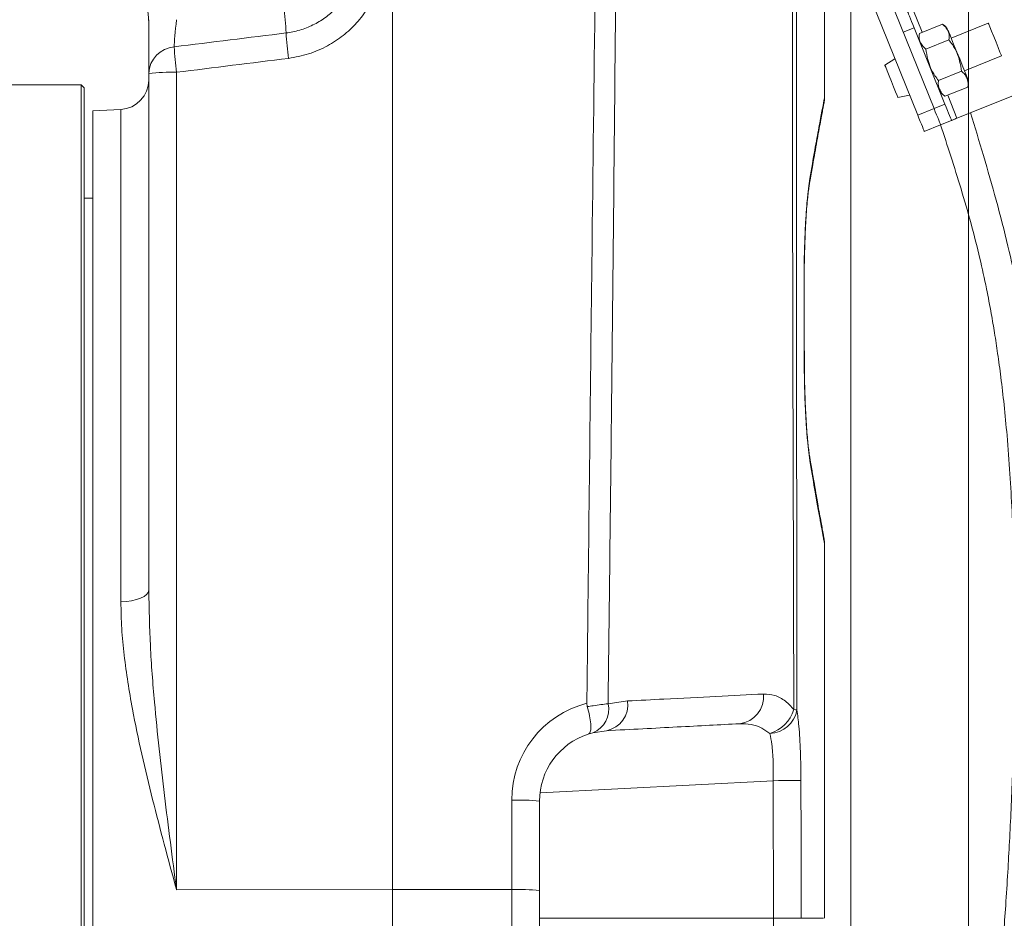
# Model space of a CAD drawing. Header units: millimetres. Extents: x 0 to 8410, y 0 to 5940.
# Tile 114 of 256: x 3530 to 3698, y 1878 to 2031. Entities that reach past the tile are written whole.
import ezdxf

# ---------------------------------------------------------------- set-up
doc = ezdxf.new("R2010")
doc.units = ezdxf.units.MM
doc.header["$LTSCALE"] = 10
doc.styles.add('SLDTEXTSTYLE0', font='TXT', dxfattribs={"width": 0.605})
doc.dimstyles.new('SLDDIMSTYLE0', dxfattribs={"dimtxt": 50, "dimasz": 50, "dimexe": 0, "dimexo": 0.0625, "dimgap": 12.5, "dimtad": 1, "dimtoh": 1, "dimdec": 1, "dimrnd": 1e-09, "dimzin": 12, "dimdsep": 46, "dimtxsty": 'SLDTEXTSTYLE0', "dimsah": 1, "dimcen": 0.09, "dimadec": 0, "dimazin": 0, "dimtfac": 1, "dimtofl": 0, "dimtmove": 0, "dimatfit": 3, "dimfxl": 0, "dimfrac": 2, "dimtolj": 1, "dimtzin": 12, "dimarcsym": 0})
doc.dimstyles.new('SLDDIMSTYLE2', dxfattribs={"dimtxt": 50, "dimasz": 50, "dimexe": 0, "dimexo": 0.0625, "dimgap": 12.5, "dimtad": 1, "dimtoh": 1, "dimdec": 1, "dimrnd": 1e-09, "dimzin": 12, "dimdsep": 46, "dimtxsty": 'SLDTEXTSTYLE0', "dimsah": 1, "dimcen": 0.09, "dimadec": 0, "dimazin": 0, "dimtfac": 1, "dimtofl": 0, "dimtmove": 0, "dimatfit": 3, "dimfxl": 0, "dimfrac": 2, "dimtolj": 1, "dimtzin": 12, "dimarcsym": 0})

# ---------------------------------------------------------------- blocks, each defined once
blk = doc.blocks.new('*D23')
at = {"color": 7, "linetype": 'Continuous', "lineweight": 0}
for p, q in [((3671.8, 2078.39), (3671.8, 1024.66)), ((3434.8, 1247.6), (3434.8, 1024.66)), ((3434.8, 1039.66), (3671.8, 1039.66)), ((3671.8, 1039.66), (4144.45, 1039.66))]:
    blk.add_line(p, q, dxfattribs=at)
for points in [[(3434.8, 1039.66), (3484.8, 1032.16), (3484.8, 1047.16)], [(3671.8, 1039.66), (3621.8, 1047.16), (3621.8, 1032.16)]]:
    blk.add_solid(points, dxfattribs=at)
at = {"color": 7, "linetype": 'Continuous', "lineweight": 0, "char_height": 50, "attachment_point": 1, "style": 'SLDTEXTSTYLE0'}
for s, insert in [(' (2x M8)', (3876.76, 1104.11)), ('237', (3762.19, 1104.11))]:
    blk.add_mtext(s, dxfattribs=dict(at, insert=insert))
blk = doc.blocks.new('*D24')
at = {"color": 7, "linetype": 'Continuous', "lineweight": 0}
for p, q in [((3691.8, 2378.39), (3691.8, 1122.08)), ((3671.8, 2078.39), (3671.8, 1122.08)), ((3671.8, 1137.08), (3571.8, 1137.08)), ((3671.8, 1137.08), (3691.8, 1137.08)), ((3691.8, 1137.08), (4112.05, 1137.08))]:
    blk.add_line(p, q, dxfattribs=at)
for points in [[(3671.8, 1137.08), (3621.8, 1144.58), (3621.8, 1129.58)], [(3691.8, 1137.08), (3741.8, 1129.58), (3741.8, 1144.58)]]:
    blk.add_solid(points, dxfattribs=at)
at = {"color": 7, "linetype": 'Continuous', "lineweight": 0, "char_height": 50, "attachment_point": 1, "style": 'SLDTEXTSTYLE0'}
for s, insert in [(' (2x M8)', (3844.36, 1201.53)), ('20', (3767.98, 1201.53))]:
    blk.add_mtext(s, dxfattribs=dict(at, insert=insert))
blk = doc.blocks.new('*D25')
at = {"color": 7, "linetype": 'Continuous', "lineweight": 0}
for p, q in [((3699.8, 2693.39), (3699.8, 1221.93)), ((3671.8, 2078.39), (3671.8, 1221.93)), ((3671.8, 1236.93), (3571.8, 1236.93)), ((3671.8, 1236.93), (3699.8, 1236.93)), ((3699.8, 1236.93), (4112.05, 1236.93))]:
    blk.add_line(p, q, dxfattribs=at)
for points in [[(3671.8, 1236.93), (3621.8, 1244.43), (3621.8, 1229.43)], [(3699.8, 1236.93), (3749.8, 1229.43), (3749.8, 1244.43)]]:
    blk.add_solid(points, dxfattribs=at)
at = {"color": 7, "linetype": 'Continuous', "lineweight": 0, "char_height": 50, "attachment_point": 1, "style": 'SLDTEXTSTYLE0'}
for s, insert in [(' (2x M8)', (3844.36, 1301.39)), ('28', (3767.98, 1301.39))]:
    blk.add_mtext(s, dxfattribs=dict(at, insert=insert))

msp = doc.modelspace()

# ---------------------------------------------------------------- linework, layer by layer
at = {"color": 7, "linetype": 'Continuous', "lineweight": 0}
for p, q in [((3593.804176, 2178.044781), (3593.804176, 1882.96713)), ((3674.876999, 2043.150112), (3685.935389, 2015.7796)), ((3672.095444, 2042.026326), (3683.153849, 2014.655814)), ((3667.304184, 2017.634258), (3667.304184, 2036.150262)), ((3552.304182, 2021.753654), (3552.304182, 2030.879483)), ((3687.789779, 2016.52883), (3682.54527, 2029.50941)), ((3687.366854, 2030.134663), (3683.463957, 2028.557763)), ((3695.169907, 2030.295953), (3688.865047, 2027.74863)), ((3688.448261, 2027.458117), (3684.545349, 2025.881216)), ((3679.286535, 2024.227724), (3677.564274, 2023.151562)), ((3716.729115, 2024.985478), (3689.840775, 2014.121875)), ((3691.112708, 2022.185549), (3697.417538, 2024.732873)), ((3552.304182, 1933.83734), (3552.304182, 2021.753654)), ((3690.611045, 2022.104964), (3686.708133, 2020.528123)), ((3540.804181, 2019.794747), (3489.804182, 2019.794747)), ((3541.304182, 2019.294784), (3540.804181, 2019.794747)), ((3540.804181, 1806.078091), (3540.804181, 2019.794747)), ((3541.304182, 2019.294784), (3541.304182, 1805.402264)), ((3691.692452, 2019.428417), (3687.78954, 2017.851576)), ((3679.790195, 2017.642185), (3681.776668, 2018.064425)), ((3547.565858, 2015.621528), (3542.804185, 2015.371964)), ((3542.804185, 2015.371964), (3542.804185, 1742.851481)), ((3687.059205, 2012.998089), (3684.277664, 2011.874244)), ((3688.913595, 2013.74726), (3687.059205, 2012.998089)), ((3542.804185, 2000.544772), (3541.304182, 2000.544772)), ((3663.843523, 1986.162588), (3663.820754, 1986.162648)), ((3663.850333, 1981.99217), (3663.843523, 1986.160919)), ((3663.864683, 1973.209903), (3663.842182, 1973.209784)), ((3667.304184, 1878.044769), (3667.304184, 1941.737697)), ((3626.862045, 1914.614961), (3626.938726, 1914.047942)), ((3627.881567, 1909.606025), (3627.07914, 1909.37458)), ((3630.176153, 1909.950957), (3627.881567, 1909.606025)), ((3618.804182, 1897.967383), (3618.804182, 1882.754252)), ((3593.804176, 1882.96713), (3593.804176, 1738.044754)), ((3618.804182, 1882.754252), (3618.804182, 1852.485821))]:
    msp.add_line(p, q, dxfattribs=at)
at = {"color": 8, "linetype": 'Continuous', "lineweight": 0}
for p, q in [((3683.931913, 2028.746829), (3682.348635, 2032.665596)), ((3682.54527, 2029.50941), (3680.69091, 2028.76018)), ((3557.042505, 2021.92919), (3557.042505, 1882.899389)), ((3689.840775, 2014.121875), (3688.257496, 2018.040642)), ((3547.565858, 1931.88332), (3547.565858, 2015.621528)), ((3685.935389, 2015.7796), (3683.153849, 2014.655814)), ((3685.935389, 2015.7796), (3687.789779, 2016.52883)), ((3630.465906, 1914.528355), (3633.782919, 1915.015146)), ((3658.576201, 1901.453004), (3618.886794, 1899.37298)), ((3658.62004, 1878.044769), (3658.576201, 1901.453004)), ((3614.065866, 1882.929817), (3614.065866, 1898.142919)), ((3593.804176, 1882.96713), (3557.042505, 1882.899389)), ((3614.065866, 1882.929817), (3593.804176, 1882.96713)), ((3614.065866, 1851.533041), (3614.065866, 1882.929817)), ((3658.619981, 1878.044769), (3618.804182, 1878.044769)), ((3663.333471, 1878.044769), (3667.145233, 1878.044769))]:
    msp.add_line(p, q, dxfattribs=at)
at = {"color": 7, "linetype": 'Continuous', "lineweight": 0, "flags": 128}
for points in [[(3681.421455, 2032.29098), (3681.443046, 2032.237515), (3681.507002, 2032.079205), (3681.610848, 2031.82219), (3681.750606, 2031.476245), (3681.920912, 2031.05478), (3682.115208, 2030.57389), (3682.32603, 2030.052051), (3682.54527, 2029.50941)], [(3691.610973, 2020.95227), (3691.565256, 2021.065399), (3691.393654, 2021.490142), (3691.108238, 2022.196517), (3690.732162, 2023.127362), (3690.295856, 2024.207279), (3689.834695, 2025.348708), (3689.385991, 2026.459262), (3688.986163, 2027.448878), (3688.667547, 2028.237447), (3688.45601, 2028.761074), (3688.368629, 2028.977379), (3688.366781, 2028.981909)], [(3695.169907, 2030.295953), (3695.237677, 2030.128226), (3695.432823, 2029.64519), (3695.731829, 2028.905198), (3696.098577, 2027.997419), (3696.488868, 2027.031407), (3696.855645, 2026.123628), (3697.154622, 2025.383637), (3697.349768, 2024.900601), (3697.417538, 2024.732873)], [(3678.677227, 2020.396874), (3678.296577, 2021.339044), (3677.961837, 2022.167549), (3677.713375, 2022.78249), (3677.581172, 2023.109719), (3677.564274, 2023.151562)], [(3679.790195, 2017.642185), (3679.773282, 2017.684028), (3679.641094, 2018.011257), (3679.392632, 2018.626198), (3679.057892, 2019.454703), (3678.677227, 2020.396874)], [(3685.935389, 2015.7796), (3686.154645, 2015.236959), (3686.365466, 2014.71518), (3686.559747, 2014.23429), (3686.730068, 2013.812766), (3686.869811, 2013.46682), (3686.973672, 2013.209805), (3687.037628, 2013.051495), (3687.059205, 2012.998089)], [(3687.789779, 2016.52883), (3688.009005, 2015.986189), (3688.219826, 2015.46441), (3688.414137, 2014.983461), (3688.584428, 2014.561996), (3688.724201, 2014.216051), (3688.828032, 2013.959035), (3688.891988, 2013.800726), (3688.913595, 2013.74726)], [(3683.153849, 2014.655814), (3683.373089, 2014.113173), (3683.583911, 2013.591334), (3683.778207, 2013.110444), (3683.948513, 2012.68898), (3684.088271, 2012.343034), (3684.192117, 2012.08596), (3684.256073, 2011.927709), (3684.277664, 2011.874244)], [(3689.840775, 2014.121875), (3689.659874, 2014.0488), (3689.485948, 2013.978526), (3689.325641, 2013.913796), (3689.185153, 2013.856992), (3689.069848, 2013.810441), (3688.984166, 2013.775811), (3688.931386, 2013.754472), (3688.913595, 2013.74726)], [(3663.864683, 1973.209903), (3663.860064, 1976.048693), (3663.843523, 1986.162588)], [(3663.864698, 1973.207221), (3663.862746, 1974.400267), (3663.862239, 1974.714384)]]:
    msp.add_lwpolyline(points, dxfattribs=at)
at = {"color": 8, "linetype": 'Continuous', "lineweight": 0, "flags": 128}
for points in [[(3663.842182, 1973.209784), (3663.836773, 1976.48035), (3663.831379, 1979.750917), (3663.820754, 1986.162648)], [(3552.304182, 1933.83734), (3552.214387, 1933.468148), (3551.94823, 1933.112249), (3551.51527, 1932.782397), (3550.931055, 1932.490453), (3550.216574, 1932.246849), (3549.397479, 1932.060406), (3548.503201, 1931.937739), (3547.565858, 1931.88332)], [(3663.28917, 1901.462302), (3663.12265, 1901.461944), (3662.805508, 1901.461229), (3662.3477, 1901.460335), (3661.763545, 1901.459143), (3661.071371, 1901.457772), (3660.292845, 1901.456282), (3659.452345, 1901.454672), (3658.576201, 1901.453004)], [(3663.28917, 1901.462302), (3663.308169, 1891.462371), (3663.333546, 1878.044769)]]:
    msp.add_lwpolyline(points, dxfattribs=at)
at = {"color": 7, "linetype": 'Continuous', "lineweight": 0}
for centre, radius, start, end in [((3537.304182, 2030.116481), 15, 0, 67), ((3686.187161, 2028.101279), 2.350797, 22, 59.83022789), ((3685.725046, 2027.914572), 2.350797, 164.10628912, 202), ((3547.304182, 2020.614665), 5, 273, 0), ((3689.431349, 2020.071631), 2.350797, 344.13205849, 22), ((3688.969234, 2019.884924), 2.350797, 202, 239.85039695), ((3630.804182, 1897.967384), 12, 108.0845291, 180)]:
    msp.add_arc(centre, radius, start, end, dxfattribs=at)
at = {"color": 8, "linetype": 'Continuous', "lineweight": 0}
for centre, radius, start, end in [((3525.254603, 2026.405953), 50.47836, 2.51900933, 7.64267728), ((3629.101454, 2031.388785), 53.488743, 182.96232977, 187.61003667), ((3557.022235, 2021.560735), 4.721996, 94.61009507, 177.65850669), ((3609.420719, 2028.943723), 52.845822, 182.90286985, 187.62771365), ((3555.900157, 1988.725414), 33.223421, 88.02956435, 96.21364809), ((3652.26916, 1915.777739), 4.675191, 277.21757681, 5.03858187), ((3631.065862, 1898.142942), 17, 104.31679754, 180), ((3626.310138, 1913.570646), 4.264694, 291.62155007, 12.97741037), ((3629.317461, 1914.379008), 4.510542, 280.97463706, 8.1076619), ((3656.156644, 1915.389091), 6.207651, 287.37719853, 342.58586191), ((3657.804587, 1914.346904), 4.886488, 272.41661834, 349.90930058), ((3661.976255, 1908.602418), 4.929958, 82.54987416, 88.79678241), ((3615.208935, 1864.958737), 33.203863, 83.7839407, 91.97284019), ((3615.208081, 1849.728204), 33.221255, 83.78572701, 91.97033413)]:
    msp.add_arc(centre, radius, start, end, dxfattribs=at)
for centre, major_axis, ratio, start_param, end_param in [((3557.304182, 2030.943721), (0.612411, 5.112377), 0.0489853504, 1.5892339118, 2.7313715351), ((2511.073179, 1902.482707), (2337.361646, 286.784255), 0.002121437, 5.1759052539, 5.1850349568), ((2510.811499, 1902.658265), (2337.64434, 286.611337), 0.0042424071, 5.1759012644, 5.1850309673)]:
    msp.add_ellipse(centre, major_axis=major_axis, ratio=ratio, start_param=start_param, end_param=end_param, dxfattribs=at)
for points, knots in [([(3660.748776, 2893.044874), (3660.681747, 2886.38293), (3660.346601, 2853.073122), (3659.768736, 2806.438414), (3659.473517, 2753.133994), (3659.374733, 2713.153583), (3658.917005, 2673.17616), (3656.418115, 2610.151455), (3648.523855, 2466.989894), (3640.471275, 2318.438088), (3634.432095, 2187.506419), (3633.025863, 2131.370289), (3632.149197, 2075.220041), (3631.615644, 2019.062379), (3631.086139, 1965.497703), (3630.662137, 1930.654164), (3630.465906, 1914.528355)], [0, 0, 0, 0, 0.0204112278, 0.1020564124, 0.1428858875, 0.1837195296, 0.2245443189, 0.2653619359, 0.3769563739, 0.6638517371, 0.721191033, 0.7785340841, 0.8358858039, 0.8932416, 0.9505915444, 1, 1, 1, 1]), ([(3662.079777, 1913.531289), (3661.841679, 1994.406041), (3661.559832, 2090.141176), (3662.567522, 2200.739412), (3664.111572, 2245.303613), (3666.093797, 2289.852707), (3668.295597, 2334.394589), (3671.526894, 2408.170989), (3675.14715, 2511.208718), (3679.588167, 2605.614553), (3681.142009, 2662.268537), (3681.055145, 2681.106428), (3681.015087, 2693.66464), (3680.995058, 2699.943826)], [0, 0, 0, 0, 0.3083766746, 0.3650395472, 0.4217074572, 0.478387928, 0.5350732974, 0.5917508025, 0.7599649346, 0.9281787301, 0.9521149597, 0.9760571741, 1, 1, 1, 1]), ([(3665.490891, 2246.743903), (3664.954054, 2232.056252), (3663.880361, 2202.680412), (3662.922845, 2158.595962), (3662.396782, 2062.196573), (3662.516943, 1980.495076), (3662.615489, 1913.490758)], [0, 0, 0, 0, 0.13229382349, 0.26459248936, 0.3968840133, 1, 1, 1, 1]), ([(3588.737186, 2054.128513), (3589.300325, 2053.306852), (3590.457567, 2051.618353), (3591.64724, 2048.740572), (3592.389703, 2045.670848), (3592.586696, 2042.51448), (3592.236749, 2039.115892), (3591.244619, 2035.830744), (3589.654117, 2032.802608), (3587.741044, 2030.281431), (3585.426243, 2028.121533), (3582.685826, 2026.313592), (3579.551082, 2024.935606), (3577.239576, 2024.515382), (3576.08382, 2024.305269)], [0, 0, 0, 0, 0.0763231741, 0.1568428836, 0.2373625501, 0.3177727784, 0.3981824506, 0.4982656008, 0.578749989, 0.6592354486, 0.7397282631, 0.8202214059, 0.9101105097, 1, 1, 1, 1]), ([(3575.684186, 2028.62452), (3575.867542, 2028.649517), (3576.844919, 2028.782762), (3578.586748, 2029.229491), (3580.80042, 2030.193716), (3582.817567, 2031.523132), (3584.591049, 2033.163605), (3586.060734, 2035.083295), (3587.288263, 2037.39219), (3588.061637, 2039.902194), (3588.34532, 2042.504459), (3588.209189, 2044.927458), (3587.653695, 2047.28876), (3586.752267, 2049.507941), (3585.869431, 2050.812323), (3585.43941, 2051.447675)], [0, 0, 0, 0, 0.01855430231, 0.09890323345, 0.17925192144, 0.25952434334, 0.33979696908, 0.42015212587, 0.50050804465, 0.60055781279, 0.68107714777, 0.76159819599, 0.84242063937, 0.92324450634, 1, 1, 1, 1]), ([(3664.800103, 2003.865645), (3665.090161, 2005.539062), (3665.670275, 2008.885882), (3666.364348, 2012.680261), (3666.900609, 2015.542422), (3667.208253, 2017.15543), (3667.340596, 2017.822442), (3667.304025, 2017.646894), (3667.303975, 2017.646656)], [0, 0, 0, 0, 0.1964467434, 0.3928917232, 0.5956875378, 0.7984842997, 0.9997259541, 1, 1, 1, 1]), ([(3663.820754, 1986.162648), (3663.823038, 1987.094115), (3663.827604, 1988.95705), (3663.88551, 1991.85395), (3663.988499, 1994.76876), (3664.1415, 1997.597628), (3664.332122, 2000.087898), (3664.553355, 2002.268608), (3664.716449, 2003.324205), (3664.800103, 2003.865645)], [0, 0, 0, 0, 0.12584750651, 0.25169488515, 0.39958805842, 0.54748494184, 0.69569935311, 0.84391750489, 1, 1, 1, 1]), ([(3664.857592, 1955.504403), (3664.772239, 1956.061933), (3664.607757, 1957.136344), (3664.383392, 1959.354943), (3664.189853, 1961.859044), (3664.031844, 1964.695228), (3663.922864, 1967.596893), (3663.857711, 1970.462463), (3663.847358, 1972.294025), (3663.842182, 1973.209784)], [0, 0, 0, 0, 0.1602176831, 0.3087541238, 0.4572798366, 0.6049314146, 0.7525706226, 0.8762883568, 1, 1, 1, 1]), ([(3667.29648, 1941.737697), (3667.298354, 1941.727704), (3667.304813, 1941.693257), (3667.248267, 1941.998861), (3667.12128, 1942.685515), (3666.905304, 1943.862028), (3666.593467, 1945.576437), (3666.195626, 1947.790591), (3665.643511, 1950.906566), (3665.152714, 1953.777861), (3664.857592, 1955.504403)], [0, 0, 0, 0, 0.0455839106, 0.1571448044, 0.2687051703, 0.4002712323, 0.5318379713, 0.6652852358, 0.7987322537, 1, 1, 1, 1]), ([(3552.304182, 1933.83734), (3552.366802, 1930.683221), (3552.492258, 1924.364147), (3553.416608, 1912.7337), (3554.933879, 1898.938163), (3556.332028, 1888.279955), (3557.0392, 1882.924423), (3557.042505, 1882.899389)], [0, 0, 0, 0, 0.1872815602, 0.3752066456, 0.6862909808, 0.9985335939, 1, 1, 1, 1]), ([(3557.042505, 1882.899389), (3557.035968, 1882.923271), (3556.330366, 1885.501154), (3554.932729, 1890.628777), (3552.927454, 1898.296816), (3551.075447, 1905.969954), (3549.362582, 1914.154948), (3548.246521, 1921.284401), (3547.660168, 1927.359022), (3547.597293, 1930.375335), (3547.565858, 1931.88332)], [0, 0, 0, 0, 0.0014420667, 0.155662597, 0.3098770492, 0.4661310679, 0.622361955, 0.8101049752, 0.9050632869, 1, 1, 1, 1]), ([(3633.782919, 1915.015146), (3635.860525, 1915.120656), (3641.130563, 1915.388289), (3648.992381, 1915.786933), (3654.278315, 1916.054372), (3656.926285, 1916.188345)], [0, 0, 0, 0, 0.24515743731, 0.62186431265, 1, 1, 1, 1]), ([(3656.926285, 1916.188345), (3657.562039, 1916.153621), (3658.856403, 1916.082925), (3660.608018, 1915.16251), (3661.62082, 1914.039973), (3662.079777, 1913.531289)], [0, 0, 0, 0, 0.3454923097, 0.7034059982, 1, 1, 1, 1]), ([(3626.938726, 1914.047942), (3627.269991, 1914.102933), (3628.5972, 1914.323256), (3629.664785, 1914.440428), (3630.465906, 1914.528355)], [0, 0, 0, 0, 0.249595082, 1, 1, 1, 1]), ([(3662.615489, 1913.490758), (3662.729015, 1912.620165), (3662.911818, 1911.218311), (3663.090577, 1908.684641), (3663.200473, 1906.414484), (3663.271858, 1903.973716), (3663.283344, 1902.307467), (3663.28917, 1901.462302)], [0, 0, 0, 0, 0.28779938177, 0.46342268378, 0.6441607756, 0.81950911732, 1, 1, 1, 1]), ([(3658.010628, 1909.464762), (3657.553587, 1909.796416), (3656.546195, 1910.527434), (3654.799336, 1911.104063), (3653.510727, 1911.127629), (3652.85654, 1911.139593)], [0, 0, 0, 0, 0.290205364, 0.6396591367, 1, 1, 1, 1]), ([(3658.576201, 1901.453004), (3658.58239, 1902.561366), (3658.594768, 1904.77842), (3658.37965, 1907.591086), (3658.124808, 1908.885019), (3658.010628, 1909.464762)], [0, 0, 0, 0, 0.3555831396, 0.7112712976, 1, 1, 1, 1]), ([(3642.604406, 1793.131128), (3642.600706, 1793.121778), (3642.566684, 1793.0358), (3642.707834, 1793.392181), (3643.052446, 1794.264909), (3643.647251, 1795.801688), (3644.449546, 1797.928082), (3645.439446, 1800.650954), (3646.57449, 1803.918281), (3647.828106, 1807.73197), (3649.168686, 1812.09095), (3650.521203, 1816.849628), (3651.832474, 1821.895826), (3653.083699, 1827.206475), (3654.277995, 1832.90328), (3655.365723, 1838.854131), (3656.314732, 1844.959632), (3657.120493, 1851.223296), (3657.775848, 1857.726514), (3658.256495, 1864.415949), (3658.562544, 1871.204715), (3658.60079, 1875.759319), (3658.619981, 1878.044769)], [0, 0, 0, 0, 0.0061099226, 0.0561813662, 0.1086665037, 0.1611535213, 0.2153720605, 0.2695936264, 0.3235174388, 0.3774436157, 0.4329771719, 0.4885119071, 0.5397443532, 0.5909763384, 0.6435396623, 0.6961016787, 0.7459046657, 0.7957064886, 0.8468487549, 0.8979899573, 0.948812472, 1, 1, 1, 1]), ([(3663.333471, 1878.044769), (3663.213824, 1878.044769), (3662.974529, 1878.044769), (3661.874424, 1878.044769), (3660.383158, 1878.044769), (3659.207745, 1878.044769), (3658.62004, 1878.044769)], [0, 0, 0, 0, 0.2500002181, 0.4999999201, 0.7500006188, 1, 1, 1, 1])]:
    msp.add_open_spline(points, degree=3, knots=knots, dxfattribs=at)
at = {"color": 7, "linetype": 'Continuous', "lineweight": 0}
for points, knots in [([(3626.862045, 1914.614961), (3626.909117, 1918.745522), (3627.218029, 1945.852407), (3627.844326, 2003.300308), (3628.6679, 2066.730414), (3629.060188, 2117.301039), (3629.193111, 2147.645281), (3629.662363, 2167.868373), (3629.896979, 2177.979514)], [0, 0, 0, 0, 0.0470510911, 0.3087736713, 0.6543839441, 0.7695926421, 0.8848009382, 1, 1, 1, 1]), ([(3687.366854, 2030.134663), (3687.600771, 2029.919118), (3688.23671, 2029.333125), (3688.582499, 2028.392956), (3688.47528, 2027.646281), (3688.448261, 2027.458117)], [0, 0, 0, 0, 0.3032447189, 0.8244160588, 1, 1, 1, 1]), ([(3684.545349, 2025.881216), (3684.31144, 2026.096736), (3683.675517, 2026.682666), (3683.329658, 2027.622917), (3683.436926, 2028.3696), (3683.463957, 2028.557763)], [0, 0, 0, 0, 0.3032417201, 0.8244181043, 1, 1, 1, 1]), ([(3690.611045, 2022.104964), (3690.52191, 2022.689023), (3690.279583, 2024.276871), (3689.500079, 2026.12187), (3688.659975, 2027.189151), (3688.448261, 2027.458117)], [0, 0, 0, 0, 0.30324345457, 0.82441047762, 1, 1, 1, 1]), ([(3684.545349, 2025.881216), (3684.634486, 2025.297158), (3684.876817, 2023.709313), (3685.656282, 2021.864305), (3686.496418, 2020.797068), (3686.708133, 2020.528123)], [0, 0, 0, 0, 0.30324592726, 0.82441719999, 1, 1, 1, 1]), ([(3645.939868, 1667.472169), (3646.129999, 1667.777523), (3647.717246, 1670.326665), (3650.546205, 1674.52478), (3654.310077, 1679.999251), (3657.888234, 1685.00509), (3661.267337, 1689.630375), (3664.447477, 1693.915082), (3667.260212, 1697.681548), (3670.478373, 1701.991742), (3674.274625, 1707.111534), (3678.882374, 1713.474277), (3683.78671, 1720.482947), (3688.181227, 1727.115853), (3691.895646, 1733.08374), (3694.888713, 1738.152996), (3697.864398, 1743.510028), (3700.797422, 1749.172214), (3703.661453, 1755.157176), (3706.425081, 1761.485952), (3708.992528, 1767.957093), (3711.012728, 1773.523438), (3712.492373, 1777.866145), (3713.490174, 1780.912974), (3714.294981, 1783.449276), (3714.934446, 1785.514096), (3715.526544, 1787.462091), (3716.19462, 1789.702342), (3717.076022, 1792.730349), (3718.184545, 1796.665458), (3719.498943, 1801.534529), (3720.88507, 1806.938918), (3722.235302, 1812.503704), (3723.779568, 1819.231889), (3725.404733, 1826.876907), (3727.036251, 1835.337648), (3728.439568, 1843.358391), (3729.683684, 1851.252202), (3730.786482, 1859.133508), (3731.730961, 1866.874334), (3732.456411, 1873.850238), (3733.009791, 1880.111816), (3733.441166, 1885.842714), (3733.817822, 1891.915344), (3734.110241, 1898.052231), (3734.319087, 1904.331203), (3734.436384, 1910.459111), (3734.461418, 1916.40999), (3734.409949, 1921.606248), (3734.319064, 1925.803609), (3734.211088, 1929.274476), (3734.077475, 1932.67308), (3733.892725, 1936.506384), (3733.628005, 1941.003879), (3733.278185, 1945.926184), (3732.733586, 1952.408053), (3731.939122, 1960.173646), (3730.830883, 1968.963457), (3729.691966, 1976.572763), (3728.58436, 1983.101275), (3727.457403, 1989.0997), (3726.076069, 1995.663977), (3724.317048, 2002.935448), (3722.222311, 2010.505488), (3719.955724, 2018.029126), (3718.414381, 2022.943187), (3717.656295, 2025.360093)], [0, 0, 0, 0, 0.0031707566, 0.0264699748, 0.048010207, 0.0678822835, 0.0892073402, 0.1082676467, 0.1250572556, 0.1397800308, 0.1657261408, 0.1921920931, 0.2192278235, 0.2469492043, 0.2630478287, 0.279379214, 0.295989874, 0.3129281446, 0.3302448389, 0.3479949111, 0.366255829, 0.3832711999, 0.3925559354, 0.4005196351, 0.4071067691, 0.4122732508, 0.416498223, 0.4221389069, 0.42952506, 0.4397216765, 0.4521607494, 0.4664380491, 0.4804234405, 0.4938217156, 0.5165602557, 0.5370511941, 0.5561638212, 0.5754339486, 0.5948129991, 0.613680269, 0.6317971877, 0.6455085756, 0.6591227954, 0.6733476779, 0.6895016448, 0.7035558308, 0.7187915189, 0.7338417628, 0.7466111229, 0.7563883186, 0.7642157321, 0.7717314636, 0.7809919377, 0.7919787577, 0.8043219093, 0.8166854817, 0.8390238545, 0.86076451, 0.8807258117, 0.8946334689, 0.9086240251, 0.924838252, 0.943118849, 0.9627118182, 0.981660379, 1, 1, 1, 1]), ([(3690.611045, 2022.104964), (3690.815277, 2021.937929), (3691.232274, 2021.596881), (3691.585606, 2020.785596), (3691.830152, 2020.077957), (3691.714455, 2019.532207), (3691.692452, 2019.428417)], [0, 0, 0, 0, 0.244942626, 0.5001206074, 0.9049344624, 1, 1, 1, 1]), ([(3687.78954, 2017.851576), (3687.585309, 2018.018611), (3687.168312, 2018.35966), (3686.81498, 2019.170945), (3686.570433, 2019.878583), (3686.68613, 2020.424334), (3686.708133, 2020.528123)], [0, 0, 0, 0, 0.244942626, 0.5001206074, 0.9049344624, 1, 1, 1, 1]), ([(3641.834165, 1668.90873), (3643.291045, 1671.312283), (3646.161511, 1676.047961), (3650.314634, 1682.426974), (3654.191803, 1688.120577), (3657.928699, 1693.372117), (3661.504909, 1698.20617), (3664.895131, 1702.670847), (3667.897904, 1706.585703), (3671.173896, 1710.868415), (3674.851289, 1715.758884), (3679.031128, 1721.605259), (3683.202373, 1727.96489), (3687.024698, 1734.485852), (3690.476742, 1741.006776), (3693.567899, 1747.399674), (3696.614564, 1754.305526), (3699.616596, 1761.776829), (3702.546295, 1769.769803), (3704.770018, 1776.542126), (3706.301176, 1781.654479), (3707.186863, 1784.770441), (3707.895433, 1787.377566), (3708.443506, 1789.469733), (3708.923337, 1791.35457), (3709.437683, 1793.433659), (3710.103118, 1796.225865), (3710.932954, 1799.891079), (3711.903998, 1804.48008), (3712.907916, 1809.63339), (3713.859648, 1814.991116), (3714.912447, 1821.510254), (3715.957337, 1828.930468), (3716.915502, 1837.13786), (3717.664819, 1844.904912), (3718.261641, 1852.530612), (3718.725429, 1860.134018), (3719.058682, 1867.590801), (3719.27343, 1874.900098), (3719.380897, 1882.126245), (3719.38917, 1889.712514), (3719.297263, 1896.72264), (3719.130227, 1903.309461), (3718.922841, 1909.159659), (3718.65857, 1914.90445), (3718.37417, 1919.991023), (3718.108542, 1924.133886), (3717.870403, 1927.505447), (3717.625413, 1930.72092), (3717.334678, 1934.264079), (3716.961292, 1938.450461), (3716.508959, 1943.084143), (3715.850709, 1949.245137), (3714.960215, 1956.653047), (3713.799473, 1965.052759), (3712.657594, 1972.343153), (3711.580036, 1978.582516), (3710.510682, 1984.282355), (3709.22462, 1990.497133), (3707.597682, 1997.404985), (3705.656447, 2004.618565), (3703.552193, 2011.800753), (3702.120396, 2016.492548), (3701.416593, 2018.798813)], [0, 0, 0, 0, 0.0248035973, 0.0488701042, 0.0711501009, 0.0917385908, 0.113911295, 0.1338747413, 0.1516726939, 0.1673527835, 0.192459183, 0.2178247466, 0.2434444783, 0.2693329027, 0.2893125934, 0.3096408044, 0.3305069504, 0.3521573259, 0.3748447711, 0.3979907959, 0.407593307, 0.4158751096, 0.4227531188, 0.4281570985, 0.4322861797, 0.4374800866, 0.4443599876, 0.4539521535, 0.4657617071, 0.4795399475, 0.4931962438, 0.5063221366, 0.5286562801, 0.5487989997, 0.5675283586, 0.5863945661, 0.6053578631, 0.6238275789, 0.6415443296, 0.6593791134, 0.6772109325, 0.6975785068, 0.7111510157, 0.7258636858, 0.7408003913, 0.7536107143, 0.763478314, 0.7714526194, 0.7785687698, 0.7872919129, 0.7977029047, 0.8096028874, 0.8216684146, 0.8434522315, 0.8646896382, 0.8842733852, 0.8979254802, 0.9114234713, 0.9270709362, 0.9447574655, 0.9637914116, 0.9822015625, 1, 1, 1, 1]), ([(3664.739709, 2002.959296), (3664.777072, 2003.16893), (3664.980728, 2004.311583), (3665.286484, 2006.118218), (3665.671906, 2008.355126), (3666.01207, 2010.250756), (3666.334515, 2012.019241), (3666.616597, 2013.543177), (3666.851717, 2014.796698), (3667.032812, 2015.750049), (3667.156623, 2016.409268), (3667.200661, 2016.645904), (3667.22173, 2016.76597), (3667.233592, 2016.835147), (3667.254539, 2016.975001), (3667.272529, 2017.134559), (3667.297357, 2017.366313), (3667.286958, 2017.552046), (3667.281698, 2017.646)], [0, 0, 0, 0, 0.0230932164, 0.1258747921, 0.2158033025, 0.3125960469, 0.4114505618, 0.5169398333, 0.6224617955, 0.7283310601, 0.8357961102, 0.9411556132, 0.9693041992, 0.9832836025, 0.9878170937, 0.9912139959, 0.9955555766, 1, 1, 1, 1]), ([(3692.144762, 2015.052781), (3692.879847, 2012.626146), (3694.378591, 2007.678545), (3696.553851, 2000.125474), (3698.501635, 1992.620618), (3700.067044, 1985.576345), (3701.299368, 1979.288817), (3702.354032, 1973.364191), (3703.344374, 1967.3039), (3704.270914, 1961.062405), (3705.11703, 1954.761225), (3705.869985, 1948.548398), (3706.547689, 1942.298735), (3707.085998, 1936.704051), (3707.491635, 1932.009119), (3707.788197, 1928.264116), (3708.061436, 1924.517112), (3708.355496, 1920.076868), (3708.670435, 1914.590713), (3708.956884, 1908.434069), (3709.175568, 1902.19334), (3709.317562, 1896.237299), (3709.39123, 1890.596164), (3709.406114, 1885.004535), (3709.362394, 1879.588789), (3709.266052, 1874.48392), (3709.141182, 1870.095282), (3708.999749, 1866.249658), (3708.824142, 1862.291106), (3708.571412, 1857.546246), (3708.194831, 1851.779839), (3707.680849, 1845.363328), (3707.036782, 1838.694275), (3706.261495, 1831.924332), (3705.252468, 1824.399547), (3704.015297, 1816.536366), (3702.590001, 1808.766088), (3701.210651, 1802.126526), (3699.871278, 1796.311151), (3698.503472, 1790.896651), (3696.851004, 1784.902201), (3694.73297, 1777.952656), (3691.976203, 1769.872154), (3688.798679, 1761.436548), (3685.408138, 1753.388306), (3682.325945, 1746.888552), (3679.67566, 1741.803892), (3677.442603, 1737.818599), (3675.287092, 1734.217091), (3673.081824, 1730.746485), (3670.621429, 1727.094731), (3667.709316, 1722.994842), (3664.566315, 1718.756856), (3661.240181, 1714.376896), (3657.785907, 1709.863393), (3653.954044, 1704.815333), (3649.734236, 1699.108678), (3645.484792, 1693.099436), (3641.239455, 1686.807253), (3637.036785, 1680.249415), (3633.996668, 1675.30586), (3632.362032, 1672.509678), (3632.222902, 1672.271684)], [0, 0, 0, 0, 0.0190194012, 0.0387781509, 0.0589527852, 0.0771661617, 0.0928970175, 0.1070141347, 0.1223112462, 0.1389690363, 0.154359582, 0.1700222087, 0.1859403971, 0.201544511, 0.2122106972, 0.2213126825, 0.2297415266, 0.2404070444, 0.2547126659, 0.2709868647, 0.286667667, 0.3015825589, 0.3157041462, 0.3290125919, 0.3435531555, 0.3563560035, 0.3673400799, 0.3765145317, 0.3852511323, 0.3971015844, 0.4122156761, 0.428683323, 0.4455066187, 0.4626348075, 0.4800098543, 0.5027668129, 0.5227825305, 0.5398937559, 0.5543810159, 0.5684401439, 0.582888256, 0.6026326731, 0.625425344, 0.651033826, 0.6763790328, 0.6995186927, 0.7149460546, 0.7295648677, 0.743423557, 0.7567030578, 0.7718810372, 0.7898987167, 0.8109229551, 0.8296068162, 0.8502912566, 0.8730246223, 0.897850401, 0.9248236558, 0.947583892, 0.971804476, 0.9976001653, 1, 1, 1, 1]), ([(3687.059205, 2012.998089), (3687.636936, 2011.223363), (3688.817863, 2007.595682), (3690.574174, 2002.000638), (3692.256333, 1996.207897), (3693.707528, 1990.549183), (3694.826467, 1985.426036), (3695.629825, 1981.198031), (3696.251178, 1977.531962), (3696.798916, 1973.938857), (3697.346227, 1969.866608), (3697.883143, 1965.212225), (3698.408556, 1959.736706), (3698.863778, 1953.697638), (3699.217758, 1947.342216), (3699.455854, 1941.227187), (3699.588082, 1935.902955), (3699.652738, 1931.485574), (3699.679801, 1927.896488), (3699.685649, 1924.234491), (3699.665562, 1919.855416), (3699.598574, 1914.484297), (3699.468136, 1908.496155), (3699.279538, 1902.450459), (3699.048616, 1896.67546), (3698.784461, 1891.192638), (3698.480399, 1885.743261), (3698.145403, 1880.458524), (3697.793228, 1875.478486), (3697.464599, 1871.204187), (3697.157031, 1867.46695), (3696.821524, 1863.623614), (3696.391252, 1859.01321), (3695.820589, 1853.401464), (3695.119569, 1847.157851), (3694.313377, 1840.678291), (3693.408358, 1834.117831), (3692.294928, 1826.843802), (3690.991909, 1819.253548), (3689.53997, 1811.75849), (3688.160753, 1805.356325), (3686.832848, 1799.74421), (3685.477889, 1794.50398), (3683.961932, 1789.109625), (3682.182908, 1783.299849), (3680.068676, 1776.970646), (3677.664454, 1770.288266), (3675.128261, 1763.749436), (3672.567447, 1757.772363), (3670.195306, 1752.773372), (3668.007655, 1748.567049), (3665.99991, 1744.995894), (3664.027973, 1741.724882), (3661.943267, 1738.478907), (3659.539492, 1734.953957), (3656.643353, 1730.918754), (3653.492858, 1726.696465), (3650.142179, 1722.289302), (3646.651795, 1717.714559), (3642.774883, 1712.575645), (3638.511669, 1706.763024), (3634.232174, 1700.6731), (3629.965257, 1694.298604), (3626.380207, 1688.736156), (3624.107785, 1684.9735), (3623.24218, 1683.54024)], [0, 0, 0, 0, 0.0144387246, 0.029513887, 0.0453638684, 0.0610996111, 0.0747040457, 0.0859376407, 0.0944083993, 0.1034890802, 0.1140744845, 0.1262242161, 0.1397808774, 0.15670182, 0.1731865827, 0.1891726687, 0.2042130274, 0.2145515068, 0.2234978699, 0.2321038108, 0.2430115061, 0.2575480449, 0.2738882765, 0.2896255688, 0.3046390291, 0.3189007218, 0.3323891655, 0.347170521, 0.3601756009, 0.3713201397, 0.3806146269, 0.3894440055, 0.4014570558, 0.4168188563, 0.4335782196, 0.4506617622, 0.4680130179, 0.4855675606, 0.508514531, 0.5286892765, 0.5459272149, 0.5605247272, 0.5747524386, 0.5894530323, 0.6059891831, 0.6246243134, 0.6451684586, 0.6668549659, 0.6870264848, 0.7057891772, 0.7209396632, 0.7353120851, 0.748927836, 0.7623351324, 0.7781207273, 0.7967659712, 0.8184579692, 0.8377095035, 0.8590179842, 0.8824519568, 0.9080769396, 0.9359610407, 0.9595112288, 0.9845771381, 1, 1, 1, 1]), ([(3664.800103, 2003.865645), (3664.802416, 2003.799411), (3664.812052, 2003.523441), (3664.754015, 2003.253297), (3664.709907, 2003.047988)], [0, 0, 0, 0, 0.2400016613, 1, 1, 1, 1]), ([(3663.843523, 1986.162588), (3663.843518, 1986.168529), (3663.842866, 1986.937122), (3663.848973, 1988.512057), (3663.886926, 1990.845383), (3663.953365, 1993.135883), (3664.045518, 1995.307252), (3664.15961, 1997.316984), (3664.292869, 1999.130045), (3664.431996, 2000.640545), (3664.571553, 2001.860653), (3664.671262, 2002.558804), (3664.736055, 2002.944797), (3664.752285, 2003.041491)], [0, 0, 0, 0, 0.0008274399, 0.1070543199, 0.2191732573, 0.3307952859, 0.4423449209, 0.554351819, 0.6648381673, 0.7762067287, 0.8704182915, 0.967538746, 1, 1, 1, 1]), ([(3664.811845, 1956.308767), (3664.785699, 1956.465749), (3664.712122, 1956.907498), (3664.606667, 1957.680301), (3664.475769, 1958.862729), (3664.344197, 1960.294296), (3664.214526, 1962.016382), (3664.096224, 1964.014984), (3663.997977, 1966.18154), (3663.924689, 1968.471075), (3663.87682, 1970.830487), (3663.868929, 1972.42247), (3663.865026, 1973.210022)], [0, 0, 0, 0, 0.0520276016, 0.1464068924, 0.2380961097, 0.3337586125, 0.4437890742, 0.5551243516, 0.6663261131, 0.7785706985, 0.8904591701, 1, 1, 1, 1]), ([(3664.769869, 1956.302151), (3664.811236, 1956.11192), (3664.868507, 1955.848551), (3664.859964, 1955.579201), (3664.857592, 1955.504403)], [0, 0, 0, 0, 0.7222995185, 1, 1, 1, 1]), ([(3666.135784, 1948.614404), (3666.097991, 1948.827485), (3665.951987, 1949.650679), (3665.648112, 1951.387119), (3665.244026, 1953.735956), (3664.939657, 1955.46802), (3664.794828, 1956.292197)], [0, 0, 0, 0, 0.1074360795, 0.4150569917, 0.7216634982, 1, 1, 1, 1]), ([(3667.211901, 1942.649529), (3667.210668, 1942.656051), (3667.20664, 1942.67736), (3667.169231, 1942.877806), (3667.081304, 1943.354659), (3666.929013, 1944.188368), (3666.720509, 1945.338411), (3666.45831, 1946.800992), (3666.160645, 1948.459453), (3665.83761, 1950.339871), (3665.472542, 1952.491402), (3665.126991, 1954.532537), (3664.879252, 1955.930678), (3664.795201, 1956.405029)], [0, 0, 0, 0, 0.0335053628, 0.1094770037, 0.2125654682, 0.320640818, 0.4294420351, 0.5383513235, 0.6470402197, 0.7398359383, 0.8374259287, 0.944843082, 1, 1, 1, 1]), ([(3667.300965, 1941.737935), (3667.301719, 1941.757902), (3667.30729, 1941.905554), (3667.287915, 1942.114065), (3667.264466, 1942.326607), (3667.251418, 1942.418417), (3667.242999, 1942.47382), (3667.23503, 1942.522749), (3667.227437, 1942.566564), (3667.221197, 1942.601675), (3667.206416, 1942.682616), (3667.158391, 1942.942249), (3667.04776, 1943.540931), (3666.92762, 1944.199446), (3666.871022, 1944.50967)], [0, 0, 0, 0, 0.00253120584, 0.01871779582, 0.02641559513, 0.03114309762, 0.03572592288, 0.04273737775, 0.05752208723, 0.09473676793, 0.1826910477, 0.45302927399, 0.74232373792, 1, 1, 1, 1]), ([(3627.07914, 1909.37458), (3627.08089, 1909.375153), (3627.150247, 1909.397852), (3627.350709, 1909.52438), (3627.549557, 1910.017861), (3627.555655, 1911.072371), (3627.358014, 1912.462811), (3627.078494, 1913.519547), (3626.938726, 1914.047942)], [0, 0, 0, 0, 0.0025502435, 0.1010693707, 0.3290905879, 0.5532588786, 0.7766179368, 1, 1, 1, 1]), ([(3652.85654, 1911.139593), (3651.165639, 1911.05097), (3647.783838, 1910.873725), (3642.258217, 1910.584156), (3636.432588, 1910.278773), (3632.261631, 1910.060229), (3630.176153, 1909.950957)], [0, 0, 0, 0, 0.2491689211, 0.4983376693, 0.7491688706, 1, 1, 1, 1])]:
    msp.add_open_spline(points, degree=3, knots=knots, dxfattribs=at)

# ---------------------------------------------------------------- dimensions: what is measured, and where the dimension line sits
for base, p1, p2, dimstyle, picture, middle in [((3699.804182, 1236.932073), (3671.804182, 2078.391658), (3699.804182, 2693.391658), 'SLDDIMSTYLE2', '*D25', (3932.075828, 1236.932073)), ((3691.804182, 1137.076705), (3671.804182, 2078.391658), (3691.804182, 2378.391658), 'SLDDIMSTYLE2', '*D24', (3932.075828, 1137.076705)), ((3671.804182, 1039.657536), (3434.804182, 1247.59818), (3671.804182, 2078.391658), 'SLDDIMSTYLE0', '*D23', (3945.382829, 1039.657536))]:
    dim = msp.add_linear_dim(base=base, p1=p1, p2=p2, text='<> (2x M8)', dimstyle=dimstyle, dxfattribs=at)
    dim.commit()
    dim.dimension.update_dxf_attribs({"geometry": picture, "text_midpoint": middle, "dimtype": 160})

doc.saveas('drawing.dxf')
